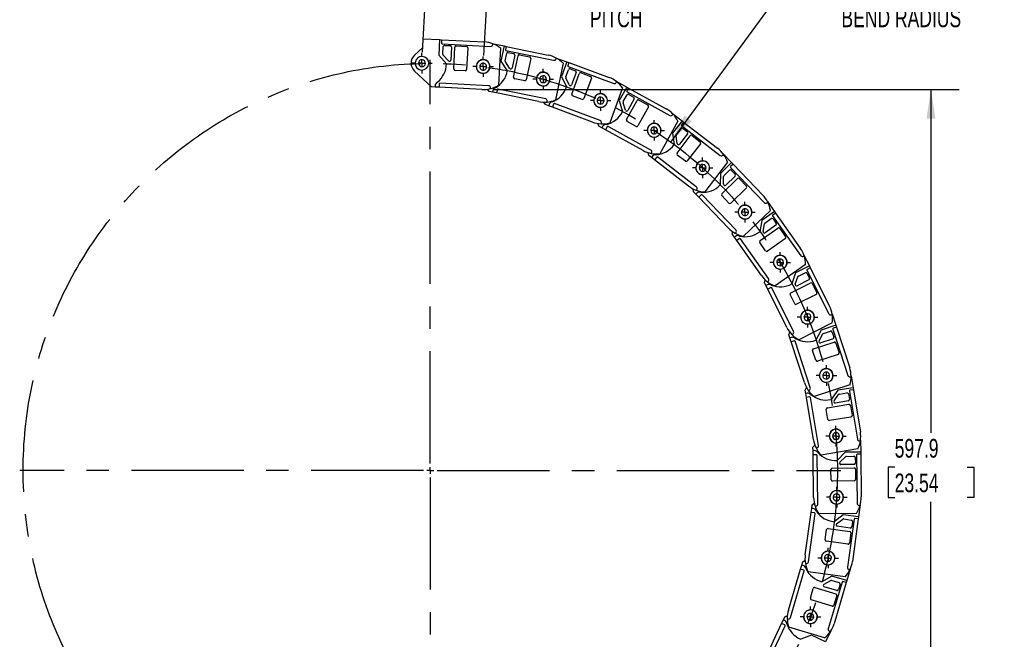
# Model space of a CAD drawing. Header units: millimetres. Extents: x 0 to 1816, y 0 to 1403.
# Tile 3 of 17: x 391 to 1114, y 456 to 911. Entities that reach past the tile are written whole.
import ezdxf

# ---------------------------------------------------------------- set-up
doc = ezdxf.new("R2010")
doc.units = ezdxf.units.MM
doc.header["$LTSCALE"] = 6.5
doc.linetypes.add('CENTERX2', pattern=[20.32, 12.7, -2.54, 2.54, -2.54])
doc.layers.add('CENTER', color=40, linetype='CENTERX2')
doc.layers.add('DIMENSIONS', color=140, linetype='Continuous', lineweight=25)
doc.styles.add('SLDTEXTSTYLE0', font='TXT', dxfattribs={"width": 0.7})
doc.dimstyles.new('SLDDIMSTYLE0', dxfattribs={"dimtxt": 14.027051, "dimasz": 21.463, "dimexe": 0, "dimexo": 0.0625, "dimgap": 3.506763, "dimtad": 0, "dimtih": 1, "dimtoh": 1, "dimdec": 1, "dimrnd": 1e-09, "dimzin": 12, "dimdsep": 46, "dimtxsty": 'SLDTEXTSTYLE0', "dimsah": 1, "dimcen": 0, "dimadec": 0, "dimazin": 3, "dimtfac": 1, "dimtdec": 1, "dimtofl": 0, "dimtmove": 0, "dimatfit": 3, "dimfxl": 0, "dimfrac": 2, "dimtolj": 1, "dimtzin": 12, "dimarcsym": 0})
doc.dimstyles.new('SLDDIMSTYLE1', dxfattribs={"dimtxt": 14.027051, "dimasz": 21.463, "dimexe": 0, "dimexo": 0.0625, "dimgap": 3.506763, "dimtad": 0, "dimtih": 1, "dimtoh": 1, "dimdec": 1, "dimrnd": 1e-09, "dimzin": 12, "dimdsep": 46, "dimtxsty": 'SLDTEXTSTYLE0', "dimsah": 1, "dimcen": 0.09, "dimadec": 0, "dimazin": 3, "dimtfac": 1, "dimtdec": 1, "dimtmove": 0, "dimatfit": 0, "dimfxl": 0, "dimfrac": 2, "dimtolj": 1, "dimtzin": 12, "dimarcsym": 0})
doc.dimstyles.new('SLDDIMSTYLE2', dxfattribs={"dimtxt": 14.027051, "dimasz": 21.463, "dimexe": 0, "dimexo": 0.0625, "dimgap": 3.506763, "dimtad": 0, "dimtih": 1, "dimtoh": 1, "dimdec": 1, "dimrnd": 1e-09, "dimzin": 12, "dimdsep": 46, "dimtxsty": 'SLDTEXTSTYLE0', "dimsah": 1, "dimcen": 0.09, "dimadec": 0, "dimazin": 3, "dimtfac": 1, "dimtdec": 1, "dimtofl": 0, "dimtmove": 0, "dimatfit": 3, "dimfxl": 0, "dimfrac": 2, "dimtolj": 1, "dimtzin": 12, "dimarcsym": 0})

# ---------------------------------------------------------------- blocks, each defined once
blk = doc.blocks.new('_D')
at = {"layer": 'DIMENSIONS'}
for p, q in [((1033.81, 949.64), (1029.1, 949.64)), ((1029.1, 949.64), (1029.1, 927.35)), ((1087.16, 949.64), (1091.87, 949.64)), ((1091.87, 949.64), (1091.87, 927.35)), ((869.29, 821.48), (948.22, 929.27)), ((948.22, 929.27), (984.34, 929.27)), ((1029.1, 927.35), (1033.81, 927.35)), ((1091.87, 927.35), (1087.16, 927.35))]:
    blk.add_line(p, q, dxfattribs=at)
blk.add_solid([(869.29, 821.48), (884.64, 836.85), (879.31, 840.75)], dxfattribs=at)
at = {"layer": 'DIMENSIONS', "attachment_point": 1, "style": 'SLDTEXTSTYLE0'}
for s, insert, char_height in [('R299.3', (1027.42, 970.52), 13.758), ('11.78', (1033.81, 945.08), 13.758), ('BEND RADIUS', (994.66, 919.65), 13.7583)]:
    blk.add_mtext(s, dxfattribs=dict(at, insert=insert, char_height=char_height))
blk = doc.blocks.new('_D_1')
at = {"layer": 'DIMENSIONS'}
for p, q in [((686.82, 887.65), (690.94, 961.42)), ((731.8, 885.14), (735.92, 958.9)), ((817.29, 949.64), (812.58, 949.64)), ((812.58, 949.64), (812.58, 927.35)), ((858.98, 949.64), (863.69, 949.64)), ((863.69, 949.64), (863.69, 927.35)), ((689.79, 940.81), (648.58, 943.12)), ((734.77, 938.3), (766.6, 936.52)), ((766.6, 936.52), (807.87, 936.52)), ((812.58, 927.35), (817.29, 927.35)), ((863.69, 927.35), (858.98, 927.35))]:
    blk.add_line(p, q, dxfattribs=at)
for points in [[(689.79, 940.81), (668.54, 945.31), (668.17, 938.71)], [(734.77, 938.3), (756.02, 933.8), (756.39, 940.4)]]:
    blk.add_solid(points, dxfattribs=at)
at = {"layer": 'DIMENSIONS', "char_height": 13.758, "attachment_point": 1, "style": 'SLDTEXTSTYLE0'}
for s, insert in [('45.1', (817.29, 970.52)), ('1.77', (817.29, 945.08)), ('PITCH', (809.78, 919.65))]:
    blk.add_mtext(s, dxfattribs=dict(at, insert=insert))
blk = doc.blocks.new('_D_2')
at = {"layer": 'DIMENSIONS'}
for p, q in [((738.66, 860.08), (1081.12, 860.08)), ((1060.48, 860.08), (1060.48, 607.79)), ((1033.81, 582.35), (1029.1, 582.35)), ((1029.1, 582.35), (1029.1, 560.06)), ((1087.16, 582.35), (1091.87, 582.35)), ((1091.87, 582.35), (1091.87, 560.06)), ((1029.1, 560.06), (1033.81, 560.06)), ((1091.87, 560.06), (1087.16, 560.06)), ((1060.48, 262.18), (1060.48, 556.92)), ((700.43, 262.18), (1081.12, 262.18))]:
    blk.add_line(p, q, dxfattribs=at)
for points in [[(1060.48, 860.08), (1057.18, 838.62), (1063.78, 838.62)], [(1060.48, 262.18), (1063.78, 283.64), (1057.18, 283.64)]]:
    blk.add_solid(points, dxfattribs=at)
at = {"layer": 'DIMENSIONS', "char_height": 13.758, "attachment_point": 1, "style": 'SLDTEXTSTYLE0'}
for s, insert in [('597.9', (1033.81, 603.23)), ('23.54', (1033.81, 577.79))]:
    blk.add_mtext(s, dxfattribs=dict(at, insert=insert))
blk = doc.blocks.new('SW_CENTERMARKSYMBOL_0')
at = {"layer": 'CENTER', "color": 0}
for p, q in [((0, 5.08), (0, 7.54)), ((-5.08, 0), (-7.54, 0)), ((0, 0), (-2.54, 0)), ((0, 0), (0, 2.54)), ((0, 0), (0, -2.54)), ((0, 0), (2.54, 0)), ((5.08, 0), (7.54, 0)), ((0, -5.08), (0, -7.54))]:
    blk.add_line(p, q, dxfattribs=at)
blk = doc.blocks.new('SW_CENTERMARKSYMBOL_1')
at = {"layer": 'CENTER', "color": 0}
for p, q in [((0, 5.08), (0, 7.54)), ((-5.08, 0), (-7.54, 0)), ((0, 0), (-2.54, 0)), ((0, 0), (0, 2.54)), ((0, 0), (0, -2.54)), ((0, 0), (2.54, 0)), ((5.08, 0), (7.54, 0)), ((0, -5.08), (0, -7.54))]:
    blk.add_line(p, q, dxfattribs=at)
blk = doc.blocks.new('SW_CENTERMARKSYMBOL_2')
at = {"layer": 'CENTER', "color": 0}
for p, q in [((0, 5.08), (0, 7.54)), ((-5.08, 0), (-7.54, 0)), ((0, 0), (-2.54, 0)), ((0, 0), (0, 2.54)), ((0, 0), (0, -2.54)), ((0, 0), (2.54, 0)), ((5.08, 0), (7.54, 0)), ((0, -5.08), (0, -7.54))]:
    blk.add_line(p, q, dxfattribs=at)
blk = doc.blocks.new('SW_CENTERMARKSYMBOL_3')
at = {"layer": 'CENTER', "color": 0}
for p, q in [((0, 5.08), (0, 7.54)), ((-5.08, 0), (-7.54, 0)), ((0, 0), (-2.54, 0)), ((0, 0), (0, 2.54)), ((0, 0), (0, -2.54)), ((0, 0), (2.54, 0)), ((5.08, 0), (7.54, 0)), ((0, -5.08), (0, -7.54))]:
    blk.add_line(p, q, dxfattribs=at)
blk = doc.blocks.new('SW_CENTERMARKSYMBOL_4')
at = {"layer": 'CENTER', "color": 0}
for p, q in [((0, 5.08), (0, 7.54)), ((-5.08, 0), (-7.54, 0)), ((0, 0), (-2.54, 0)), ((0, 0), (0, 2.54)), ((0, 0), (0, -2.54)), ((0, 0), (2.54, 0)), ((5.08, 0), (7.54, 0)), ((0, -5.08), (0, -7.54))]:
    blk.add_line(p, q, dxfattribs=at)
blk = doc.blocks.new('SW_CENTERMARKSYMBOL_5')
at = {"layer": 'CENTER', "color": 0}
for p, q in [((0, 5.08), (0, 7.54)), ((-5.08, 0), (-7.54, 0)), ((0, 0), (-2.54, 0)), ((0, 0), (0, 2.54)), ((0, 0), (0, -2.54)), ((0, 0), (2.54, 0)), ((5.08, 0), (7.54, 0)), ((0, -5.08), (0, -7.54))]:
    blk.add_line(p, q, dxfattribs=at)
blk = doc.blocks.new('SW_CENTERMARKSYMBOL_6')
at = {"layer": 'CENTER', "color": 0}
for p, q in [((0, 5.08), (0, 7.54)), ((-5.08, 0), (-7.54, 0)), ((0, 0), (-2.54, 0)), ((0, 0), (0, 2.54)), ((0, 0), (0, -2.54)), ((0, 0), (2.54, 0)), ((5.08, 0), (7.54, 0)), ((0, -5.08), (0, -7.54))]:
    blk.add_line(p, q, dxfattribs=at)
blk = doc.blocks.new('SW_CENTERMARKSYMBOL_7')
at = {"layer": 'CENTER', "color": 0}
for p, q in [((0, 5.08), (0, 7.54)), ((-5.08, 0), (-7.54, 0)), ((0, 0), (-2.54, 0)), ((0, 0), (0, 2.54)), ((0, 0), (0, -2.54)), ((0, 0), (2.54, 0)), ((5.08, 0), (7.54, 0)), ((0, -5.08), (0, -7.54))]:
    blk.add_line(p, q, dxfattribs=at)
blk = doc.blocks.new('SW_CENTERMARKSYMBOL_8')
at = {"layer": 'CENTER', "color": 0}
for p, q in [((0, 5.08), (0, 7.54)), ((-5.08, 0), (-7.54, 0)), ((0, 0), (-2.54, 0)), ((0, 0), (0, 2.54)), ((0, 0), (0, -2.54)), ((0, 0), (2.54, 0)), ((5.08, 0), (7.54, 0)), ((0, -5.08), (0, -7.54))]:
    blk.add_line(p, q, dxfattribs=at)
blk = doc.blocks.new('SW_CENTERMARKSYMBOL_9')
at = {"layer": 'CENTER', "color": 0}
for p, q in [((0, 5.08), (0, 7.59)), ((-5.08, 0), (-7.59, 0)), ((0, 0), (-2.54, 0)), ((0, 0), (0, 2.54)), ((0, 0), (0, -2.54)), ((0, 0), (2.54, 0)), ((5.08, 0), (7.59, 0)), ((0, -5.08), (0, -7.59))]:
    blk.add_line(p, q, dxfattribs=at)
blk = doc.blocks.new('SW_CENTERMARKSYMBOL_10')
at = {"layer": 'CENTER', "color": 0}
for p, q in [((0, 5.08), (0, 7.54)), ((-5.08, 0), (-7.54, 0)), ((0, 0), (-2.54, 0)), ((0, 0), (0, 2.54)), ((0, 0), (0, -2.54)), ((0, 0), (2.54, 0)), ((5.08, 0), (7.54, 0)), ((0, -5.08), (0, -7.54))]:
    blk.add_line(p, q, dxfattribs=at)
blk = doc.blocks.new('SW_CENTERMARKSYMBOL_11')
at = {"layer": 'CENTER', "color": 0}
for p, q in [((0, 5.08), (0, 7.59)), ((-5.08, 0), (-7.59, 0)), ((0, 0), (-2.54, 0)), ((0, 0), (0, 2.54)), ((0, 0), (0, -2.54)), ((0, 0), (2.54, 0)), ((5.08, 0), (7.59, 0)), ((0, -5.08), (0, -7.59))]:
    blk.add_line(p, q, dxfattribs=at)
blk = doc.blocks.new('SW_CENTERMARKSYMBOL_12')
at = {"layer": 'CENTER', "color": 0}
for p, q in [((0, 5.08), (0, 7.59)), ((-5.08, 0), (-7.59, 0)), ((0, 0), (-2.54, 0)), ((0, 0), (0, 2.54)), ((0, 0), (0, -2.54)), ((0, 0), (2.54, 0)), ((5.08, 0), (7.59, 0)), ((0, -5.08), (0, -7.59))]:
    blk.add_line(p, q, dxfattribs=at)
blk = doc.blocks.new('SW_CENTERMARKSYMBOL_13')
at = {"layer": 'CENTER', "color": 0}
for p, q in [((0, 5.08), (0, 7.59)), ((-5.08, 0), (-7.59, 0)), ((0, 0), (-2.54, 0)), ((0, 0), (0, 2.54)), ((0, 0), (0, -2.54)), ((0, 0), (2.54, 0)), ((5.08, 0), (7.59, 0)), ((0, -5.08), (0, -7.59))]:
    blk.add_line(p, q, dxfattribs=at)
blk = doc.blocks.new('SW_CENTERMARKSYMBOL_23')
at = {"layer": 'CENTER', "color": 0}
for p, q in [((0, 5.08), (0, 301.81)), ((-5.08, 0), (-301.81, 0)), ((0, 0), (-2.54, 0)), ((0, 0), (0, 2.54)), ((0, 0), (0, -2.54)), ((0, 0), (2.54, 0)), ((5.08, 0), (301.81, 0)), ((0, -5.08), (0, -301.81))]:
    blk.add_line(p, q, dxfattribs=at)

msp = doc.modelspace()

# ---------------------------------------------------------------- linework, layer by layer
for p, q in [((680.91, 885.27), (686.96, 890.9)), ((686.96, 890.9), (687.3, 897.39)), ((687.3, 897.39), (699.28, 896.76)), ((699.28, 896.76), (698.69, 885.38)), ((699.28, 896.76), (700.78, 896.68)), ((700.78, 896.68), (700.65, 894.18)), ((700.78, 896.68), (732.24, 895.03)), ((701.12, 893.66), (736.87, 891.79)), ((701.72, 886.03), (702.02, 891.61)), ((703.07, 892.56), (707.06, 892.35)), ((708.01, 891.3), (707.51, 881.72)), ((709.67, 875.19), (710.5, 891.16)), ((711.56, 892.11), (719.04, 891.72)), ((719.99, 890.67), (719.15, 874.69)), ((738.03, 893.9), (746.72, 892.11)), ((738.45, 893.21), (738.48, 893.74)), ((744.02, 890.64), (742.59, 863.21)), ((746.72, 892.11), (744.42, 880.94)), ((746.72, 892.11), (748.19, 891.81)), ((748.19, 891.81), (747.68, 889.36)), ((748.19, 891.81), (779.04, 885.46)), ((698.69, 885.38), (704.35, 879.08)), ((705.76, 881.11), (701.98, 885.31)), ((747.52, 881.14), (748.65, 886.61)), ((748.07, 888.77), (783.14, 881.55)), ((749.83, 887.39), (753.75, 886.58)), ((754.53, 885.4), (752.6, 876.01)), ((753.75, 869.22), (756.98, 884.9)), ((758.16, 885.67), (765.5, 884.16)), ((766.28, 882.98), (763.06, 867.31)), ((784.6, 883.47), (792.92, 880.4)), ((784.91, 882.72), (785.02, 883.24)), ((744.42, 880.94), (749.08, 873.87)), ((750.78, 875.66), (747.67, 880.39)), ((790.04, 879.35), (784.5, 852.45)), ((792.92, 880.4), (788.98, 869.7)), ((792.92, 880.4), (794.33, 879.88)), ((794.33, 879.88), (793.47, 877.53)), ((793.76, 876.89), (827.35, 864.5)), ((794.33, 879.88), (823.88, 868.98)), ((693.46, 862.02), (680.94, 873.52)), ((718.1, 873.74), (710.61, 874.14)), ((788.98, 869.7), (792.52, 862.01)), ((792.07, 869.43), (794.01, 874.67)), ((794.47, 863.53), (792.1, 868.66)), ((795.29, 875.26), (799.04, 873.88)), ((799.64, 872.59), (796.32, 863.6)), ((796.44, 856.72), (801.98, 871.73)), ((803.27, 872.32), (810.3, 869.72)), ((695.95, 861.89), (693.46, 862.02)), ((696, 862.88), (695.95, 861.89)), ((698.95, 861.73), (695.95, 861.89)), ((699.08, 864.23), (698.95, 861.73)), ((730.4, 860.08), (698.95, 861.73)), ((735.36, 862.83), (699.6, 864.7)), ((736.75, 860.72), (736.77, 861.25)), ((761.88, 866.53), (754.53, 868.04)), ((810.89, 868.44), (805.36, 853.43)), ((833.84, 861.29), (824.33, 835.52)), ((829.08, 866.17), (836.85, 861.89)), ((829.28, 865.39), (829.46, 865.89)), ((836.85, 861.89), (831.34, 851.91)), ((836.85, 861.89), (838.16, 861.17)), ((735.75, 858.63), (734.44, 860.26)), ((738.2, 858.13), (735.75, 858.63)), ((738.4, 859.11), (738.2, 858.13)), ((741.14, 857.53), (738.2, 858.13)), ((741.64, 859.97), (741.14, 857.53)), ((771.99, 851.18), (741.14, 857.53)), ((777.3, 853.15), (742.23, 860.36)), ((804.07, 852.84), (797.04, 855.43)), ((834.36, 851.17), (837.06, 856.06)), ((838.16, 861.17), (836.96, 858.98)), ((837.15, 858.3), (868.5, 841.01)), ((838.16, 861.17), (865.75, 845.96)), ((838.42, 856.46), (841.92, 854.53)), ((777.06, 848.95), (776.01, 850.75)), ((779.4, 848.08), (777.06, 848.95)), ((778.36, 850.86), (778.46, 851.38)), ((779.75, 849.02), (779.4, 848.08)), ((782.22, 847.04), (779.4, 848.08)), ((783.08, 849.39), (782.22, 847.04)), ((811.77, 836.14), (782.22, 847.04)), ((817.31, 837.29), (783.72, 849.69)), ((831.34, 851.91), (833.7, 843.77)), ((835.85, 844.98), (834.28, 850.41)), ((836.78, 837.95), (844.5, 851.96)), ((842.32, 853.17), (837.69, 844.77)), ((852.82, 847.37), (845.1, 833.36)), ((845.86, 852.35), (852.43, 848.73)), ((870.47, 842.41), (877.5, 837.01)), ((870.54, 841.6), (870.8, 842.07)), ((816.44, 833.17), (815.68, 835.11)), ((818.63, 831.97), (816.44, 833.17)), ((818.02, 834.87), (818.2, 835.37)), ((819.12, 832.84), (818.63, 831.97)), ((822.47, 832.71), (821.26, 830.52)), ((854.5, 815.62), (823.15, 832.9)), ((843.74, 832.97), (837.17, 836.59)), ((874.44, 836.86), (861.17, 812.81)), ((877.5, 837.01), (870.56, 827.96)), ((878.69, 836.09), (877.17, 834.11)), ((877.26, 833.41), (905.66, 811.62)), ((877.5, 837.01), (878.69, 836.09)), ((878.69, 836.09), (903.68, 816.92)), ((821.26, 830.52), (818.63, 831.97)), ((848.84, 815.31), (821.26, 830.52)), ((870.56, 827.96), (871.67, 819.56)), ((873.98, 820.43), (873.24, 826.04)), ((873.44, 826.78), (876.84, 831.21)), ((873.84, 813.35), (883.58, 826.04)), ((881.6, 827.56), (875.76, 819.96)), ((878.24, 831.4), (881.41, 828.96)), ((884.98, 826.22), (890.93, 821.66)), ((891.12, 820.26), (881.38, 807.56)), ((853.02, 811.67), (852.56, 813.7)), ((855.01, 810.15), (853.02, 811.67)), ((854.83, 813.11), (855.09, 813.58)), ((855.61, 810.95), (855.01, 810.15)), ((879.98, 807.38), (874.03, 811.94)), ((907.77, 811.89), (908.09, 812.31)), ((907.82, 812.7), (913.96, 806.31)), ((857.39, 808.33), (855.01, 810.15)), ((858.91, 810.31), (857.39, 808.33)), ((882.38, 789.15), (857.39, 808.33)), ((888.01, 788.61), (859.61, 810.4)), ((910.91, 806.62), (894.19, 784.83)), ((913.96, 806.31), (905.75, 798.4)), ((915, 805.22), (913.2, 803.49)), ((913.96, 806.31), (915, 805.22)), ((915, 805.22), (936.84, 782.52)), ((905.75, 798.4), (905.58, 789.94)), ((907.99, 790.45), (908.1, 796.1)), ((908.41, 796.81), (912.44, 800.68)), ((916.6, 796.35), (909.69, 789.71)), ((913.19, 802.78), (938, 776.98)), ((913.85, 800.65), (916.62, 797.77)), ((906.8, 783.46), (918.33, 794.55)), ((919.74, 794.52), (924.94, 789.12)), ((885.96, 784.93), (885.81, 787.01)), ((887.69, 783.13), (885.96, 784.93)), ((888.41, 783.82), (887.69, 783.13)), ((889.77, 780.97), (887.69, 783.13)), ((887.96, 786.08), (888.29, 786.5)), ((891.58, 782.7), (889.77, 780.97)), ((917.09, 756.88), (892.28, 782.69)), ((911.97, 776.64), (906.77, 782.05)), ((924.91, 787.7), (913.38, 776.61)), ((911.61, 758.26), (889.77, 780.97)), ((940.12, 776.94), (940.5, 777.31)), ((940.29, 777.73), (945.41, 770.48)), ((942.44, 771.26), (922.64, 752.22)), ((945.41, 770.48), (936.1, 763.9)), ((946.27, 769.26), (944.23, 767.82)), ((945.41, 770.48), (946.27, 769.26)), ((946.27, 769.26), (964.45, 743.53)), ((936.1, 763.9), (934.66, 755.56)), ((937.13, 755.7), (938.09, 761.28)), ((938.49, 761.92), (943.06, 765.15)), ((946.52, 760.25), (938.69, 754.72)), ((944.11, 767.12), (964.77, 737.88)), ((944.45, 764.91), (946.76, 761.64)), ((914.52, 753.55), (914.68, 755.63)), ((915.96, 751.51), (914.52, 753.55)), ((916.67, 754.39), (917.05, 754.76)), ((934.9, 748.97), (947.96, 758.21)), ((949.36, 757.97), (953.68, 751.84)), ((916.78, 752.09), (915.96, 751.51)), ((917.69, 749.06), (915.96, 751.51)), ((919.73, 750.5), (917.69, 749.06)), ((935.87, 723.33), (917.69, 749.06)), ((941.09, 721.15), (920.43, 750.38)), ((938.98, 741.45), (934.66, 747.58)), ((953.44, 750.45), (940.38, 741.21)), ((967.15, 738.28), (971.13, 730.35)), ((968.3, 731.56), (945.87, 715.71)), ((966.86, 737.52), (967.3, 737.83)), ((960.93, 725.24), (958.26, 717.2)), ((971.13, 730.35), (960.93, 725.24)), ((963.01, 722.93), (968, 725.43)), ((969.34, 727.22), (985.38, 695.22)), ((969.34, 724.98), (971.13, 721.41)), ((971.8, 729.01), (969.56, 727.89)), ((971.13, 730.35), (971.8, 729.01)), ((971.8, 729.01), (985.91, 700.85)), ((938.04, 718.24), (938.51, 720.27)), ((939.16, 716.01), (938.04, 718.24)), ((940.3, 718.75), (940.73, 719.06)), ((957.51, 710.66), (971.81, 717.83)), ((960.72, 716.98), (962.51, 722.35)), ((970.69, 720.07), (962.12, 715.77)), ((973.15, 717.38), (976.51, 710.68)), ((940.06, 716.46), (939.16, 716.01)), ((940.51, 713.33), (939.16, 716.01)), ((942.74, 714.45), (940.51, 713.33)), ((954.63, 685.17), (940.51, 713.33)), ((959.46, 682.22), (943.41, 714.22)), ((960.42, 702.61), (957.06, 709.32)), ((976.07, 709.34), (961.76, 702.17)), ((987.4, 694.55), (987.87, 694.79)), ((987.79, 695.25), (990.53, 686.82)), ((987.93, 688.44), (963.37, 676.13)), ((956.01, 679.81), (956.78, 681.74)), ((979.69, 683.29), (975.85, 675.75)), ((990.53, 686.82), (979.69, 683.29)), ((981.39, 680.69), (986.71, 682.42)), ((987.97, 681.78), (989.2, 677.97)), ((988.3, 683.99), (999.36, 649.94)), ((991, 685.39), (988.62, 684.62)), ((990.53, 686.82), (991, 685.39)), ((991, 685.39), (1000.73, 655.43)), ((956.78, 677.43), (956.01, 679.81)), ((957.73, 677.74), (956.78, 677.43)), ((957.71, 674.57), (956.78, 677.43)), ((960.09, 675.35), (957.71, 674.57)), ((967.44, 644.62), (957.71, 674.57)), ((958.31, 679.97), (958.79, 680.21)), ((971.78, 640.98), (960.72, 675.03)), ((974.11, 669.39), (989.33, 674.33)), ((978.24, 675.16), (980.81, 680.2)), ((988.56, 676.71), (979.44, 673.75)), ((990.59, 673.69), (992.91, 666.56)), ((975.79, 661), (973.47, 668.13)), ((992.27, 665.3), (977.05, 660.36)), ((1001.25, 648.98), (1001.76, 649.14)), ((1001.75, 649.61), (1003.19, 640.86)), ((968.01, 639.11), (969.06, 640.91)), ((968.42, 636.64), (968.01, 639.11)), ((970.31, 638.92), (970.82, 639.09)), ((1000.86, 642.86), (974.73, 634.37)), ((991.95, 639.01), (987.01, 632.12)), ((1003.19, 640.86), (991.95, 639.01)), ((993.24, 636.18), (998.75, 637.09)), ((1000.56, 638.4), (1006.39, 603.08)), ((1003.44, 639.38), (1000.97, 638.98)), ((1003.19, 640.86), (1003.44, 639.38)), ((1003.44, 639.38), (1008.57, 608.3)), ((969.4, 636.81), (968.42, 636.64)), ((968.9, 633.68), (968.42, 636.64)), ((971.37, 634.09), (968.9, 633.68)), ((974.04, 602.6), (968.9, 633.68)), ((977.78, 598.36), (971.95, 633.68)), ((989.29, 631.18), (992.59, 635.78)), ((999.73, 631.17), (990.27, 629.61)), ((999.9, 636.27), (1000.55, 632.32)), ((984.74, 617.55), (983.52, 624.95)), ((984.35, 626.1), (1000.13, 628.7)), ((1001.28, 627.88), (1002.5, 620.48)), ((1001.68, 619.33), (985.89, 616.72)), ((1008.11, 601.84), (1008.64, 601.93)), ((1008.7, 602.4), (1008.82, 593.53)), ((973.77, 597.07), (975.08, 598.7)), ((973.8, 594.57), (973.77, 597.07)), ((974.8, 594.59), (973.8, 594.57)), ((973.84, 591.57), (973.8, 594.57)), ((976.02, 596.54), (976.54, 596.63)), ((1006.81, 595.85), (979.71, 591.38)), ((1008.82, 593.53), (997.42, 593.38)), ((1008.82, 593.53), (1008.84, 592.03)), ((976.34, 591.61), (973.84, 591.57)), ((974.25, 560.08), (973.84, 591.57)), ((977.32, 555.32), (976.85, 591.11)), ((997.42, 593.38), (991.51, 587.31)), ((993.62, 586.04), (997.57, 590.09)), ((998.27, 590.39), (1003.86, 590.47)), ((1004.87, 589.48), (1004.92, 585.48)), ((1005.84, 591.49), (1006.31, 555.7)), ((1008.84, 592.03), (1006.34, 592)), ((1008.84, 592.03), (1009.25, 560.53)), ((987.08, 573.25), (986.98, 580.74)), ((987.97, 581.76), (1003.97, 581.97)), ((1003.94, 584.47), (994.35, 584.34)), ((1004.98, 580.98), (1005.08, 573.48)), ((1004.09, 572.47), (988.09, 572.26)), ((972.41, 549.2), (972.82, 552.17)), ((972.82, 552.17), (973.16, 554.65)), ((973.81, 552.04), (972.82, 552.17)), ((973.16, 554.65), (974.69, 556.06)), ((975.3, 553.79), (975.84, 553.8)), ((1008.5, 554.68), (1007.28, 545.89)), ((1007.83, 554.22), (1008.37, 554.22)), ((968.09, 518), (972.41, 549.2)), ((970.4, 512.83), (975.31, 548.29)), ((974.88, 548.86), (972.41, 549.2)), ((1005.64, 548.49), (978.18, 548.13)), ((995.99, 547.45), (989.23, 542.34)), ((991.13, 540.76), (995.64, 544.18)), ((1007.28, 545.89), (995.99, 547.45)), ((996.38, 544.37), (1001.92, 543.6)), ((1004.04, 544.32), (999.13, 508.86)), ((1007.08, 544.41), (1002.76, 513.2)), ((1007.08, 544.41), (1004.6, 544.75)), ((1007.28, 545.89), (1007.08, 544.41)), ((982.75, 529.09), (983.78, 536.52)), ((984.9, 537.38), (1000.75, 535.18)), ((1001.1, 537.66), (991.6, 538.97)), ((1002.77, 542.48), (1002.22, 538.51)), ((1001.61, 534.06), (1000.58, 526.63)), ((999.45, 525.77), (983.6, 527.97)), ((966.19, 512.8), (967.92, 513.96)), ((955.69, 477.32), (964.63, 507.52)), ((964.63, 507.52), (965.48, 510.4)), ((967.03, 506.81), (964.63, 507.52)), ((965.48, 510.4), (966.19, 512.8)), ((966.44, 510.11), (965.48, 510.4)), ((968.18, 511.62), (968.71, 511.55)), ((1001.14, 507.52), (998.62, 499.02)), ((1000.41, 507.17), (1000.94, 507.09)), ((957.2, 471.87), (967.37, 506.19)), ((997.39, 501.83), (970.18, 505.6)), ((987.69, 502.26), (980.24, 498.22)), ((998.62, 499.02), (987.69, 502.26)), ((971.84, 486.09), (973.97, 493.28)), ((975.22, 493.96), (990.56, 489.41)), ((981.88, 496.37), (986.85, 499.07)), ((991.27, 491.81), (982.08, 494.53)), ((995.17, 497.95), (985, 463.63)), ((987.62, 499.15), (992.97, 497.56)), ((998.19, 497.58), (989.24, 467.38)), ((993.65, 496.32), (992.51, 492.49)), ((998.19, 497.58), (995.79, 498.29)), ((998.62, 499.02), (998.19, 497.58)), ((991.23, 488.17), (989.1, 480.98)), ((987.86, 480.31), (972.52, 484.85)), ((951.97, 470.2), (953.03, 472.46)), ((953.03, 472.46), (954.92, 473.35)), ((954.82, 471), (955.33, 470.85)), ((937.32, 438.96), (950.7, 467.48)), ((938, 433.34), (953.2, 465.75)), ((950.7, 467.48), (951.97, 470.2)), ((952.96, 466.42), (950.7, 467.48)), ((952.88, 469.77), (951.97, 470.2)), ((982.23, 456.94), (955.89, 464.74)), ((972.7, 458.82), (964.73, 455.94)), ((983.02, 453.98), (972.7, 458.82)), ((986.79, 462.01), (983.02, 453.98)), ((986.02, 461.76), (986.53, 461.61))]:
    msp.add_line(p, q)
for centre, radius, start, end in [((701.15, 894.16), 0.5, 177, 267), ((703.01, 891.56), 1, 87, 177), ((707.01, 891.35), 1, 357, 87), ((711.5, 891.11), 1, 87, 177), ((718.99, 890.72), 1, 357, 87), ((731.14, 874.06), 21, 69.54532, 87.00279), ((736.95, 893.28), 1.5, 267, 357), ((731.14, 874.06), 21, 52.1535, 69.54532), ((686.36, 879.41), 8, 132.92079, 227.40225), ((686.36, 879.41), 5, 357, 177), ((702.72, 885.98), 1, 177, 222), ((748.17, 889.26), 0.5, 168.375, 258.375), ((749.63, 886.41), 1, 78.375, 168.375), ((753.55, 885.6), 1, 348.375, 78.375), ((757.96, 884.69), 1, 78.375, 168.375), ((765.3, 883.18), 1, 348.375, 78.375), ((774.81, 864.89), 21, 60.92032, 78.37779), ((774.81, 864.89), 21, 43.5285, 60.92032), ((686.36, 879.41), 5, 177, 357), ((686.36, 879.41), 2.55, 357, 177), ((686.36, 879.41), 2.55, 177, 357), ((686.36, 879.41), 18, 308.81031, 358.94318), ((706.51, 881.78), 1, 222, 357), ((731.29, 877.06), 5.05, 87, 267), ((731.34, 876.9), 5, 168.375, 348.375), ((731.34, 876.9), 5, 348.375, 168.375), ((731.34, 876.9), 2.55, 168.375, 348.375), ((731.34, 876.9), 2.55, 348.375, 168.375), ((731.29, 877.06), 5.05, 267, 87), ((748.5, 880.94), 1, 168.375, 213.375), ((751.62, 876.21), 1, 213.375, 348.375), ((783.44, 883.02), 1.5, 258.375, 348.375), ((793.93, 877.36), 0.5, 159.75, 249.75), ((710.67, 875.13), 1, 177, 267), ((718.16, 874.74), 1, 267, 357), ((731.34, 876.9), 18, 300.18531, 350.31818), ((754.73, 869.02), 1, 168.375, 258.375), ((775.42, 867.83), 5.05, 78.375, 258.375), ((775.44, 867.67), 5, 159.75, 339.75), ((775.44, 867.67), 5, 339.75, 159.75), ((775.44, 867.67), 2.55, 159.75, 339.75), ((775.44, 867.67), 2.55, 339.75, 159.75), ((775.42, 867.83), 5.05, 258.375, 78.375), ((793.01, 869.08), 1, 159.75, 204.75), ((794.95, 874.32), 1, 69.75, 159.75), ((798.7, 872.94), 1, 339.75, 69.75), ((802.92, 871.38), 1, 69.75, 159.75), ((809.96, 868.79), 1, 339.75, 69.75), ((816.62, 849.28), 21, 52.29532, 69.75279), ((698.8, 862.84), 2.8, 114.6205, 179.10172), ((699.58, 864.2), 0.5, 87, 177), ((735.28, 861.33), 1.5, 357, 87), ((731.5, 881.05), 21, 284.45468, 301.8465), ((741.16, 858.65), 2.8, 105.9955, 170.47672), ((762.08, 867.51), 1, 258.375, 348.375), ((775.44, 867.67), 18, 291.56031, 341.69318), ((795.38, 863.95), 1, 204.75, 339.75), ((827.87, 865.91), 1.5, 249.75, 339.75), ((816.62, 849.28), 21, 34.9035, 52.29532), ((731.5, 881.05), 21, 266.99721, 284.45468), ((742.13, 859.87), 0.5, 78.375, 168.375), ((797.38, 856.37), 1, 159.75, 249.75), ((817.65, 852.09), 5.05, 69.75, 249.75), ((817.65, 851.92), 5, 151.125, 331.125), ((817.65, 851.92), 5, 331.125, 151.125), ((817.65, 851.92), 2.55, 331.125, 151.125), ((817.65, 852.09), 5.05, 249.75, 69.75), ((837.39, 858.74), 0.5, 151.125, 241.125), ((837.94, 855.58), 1, 61.125, 151.125), ((841.44, 853.65), 1, 331.125, 61.125), ((776.22, 871.75), 21, 258.37221, 275.82968), ((776.99, 851.68), 1.5, 348.375, 78.375), ((776.22, 871.75), 21, 275.82968, 293.2215), ((782.41, 848.15), 2.8, 97.3705, 161.85172), ((783.55, 849.22), 0.5, 69.75, 159.75), ((804.42, 853.78), 1, 249.75, 339.75), ((817.65, 851.92), 2.55, 151.125, 331.125), ((835.24, 850.69), 1, 151.125, 196.125), ((845.38, 851.48), 1, 61.125, 151.125), ((851.95, 847.86), 1, 331.125, 61.125), ((817.65, 851.92), 18, 282.93531, 333.06818), ((836.81, 845.26), 1, 196.125, 331.125), ((855.61, 827.57), 21, 43.67032, 61.12779), ((869.23, 842.32), 1.5, 241.125, 331.125), ((855.61, 827.57), 21, 26.2785, 43.67032), ((819.04, 855.84), 21, 249.74721, 267.20468), ((816.79, 835.89), 1.5, 339.75, 69.75), ((819.04, 855.84), 21, 267.20468, 284.5965), ((821.62, 831.58), 2.8, 88.7455, 153.22672), ((822.91, 832.47), 0.5, 61.125, 151.125), ((837.65, 837.47), 1, 151.125, 241.125), ((844.22, 833.84), 1, 241.125, 331.125), ((857.05, 830.19), 5.05, 61.125, 241.125), ((857.02, 830.03), 5, 142.5, 322.5), ((857.02, 830.03), 5, 322.5, 142.5), ((857.05, 830.19), 5.05, 241.125, 61.125), ((857.02, 830.03), 2.55, 322.5, 142.5), ((877.57, 833.81), 0.5, 142.5, 232.5), ((857.02, 830.03), 2.55, 142.5, 322.5), ((874.23, 826.17), 1, 142.5, 187.5), ((877.63, 830.6), 1, 52.5, 142.5), ((880.8, 828.17), 1, 322.5, 52.5), ((884.38, 825.43), 1, 52.5, 142.5), ((857.02, 830.03), 18, 274.31031, 324.44318), ((874.97, 820.56), 1, 187.5, 322.5), ((890.33, 820.86), 1, 322.5, 52.5), ((858.99, 833.7), 21, 241.12221, 258.57968), ((853.77, 814.3), 1.5, 331.125, 61.125), ((858.99, 833.7), 21, 258.57968, 275.9715), ((857.9, 809.32), 2.8, 80.1205, 144.60172), ((874.63, 812.74), 1, 142.5, 232.5), ((890.9, 800.26), 21, 35.04532, 52.50279), ((906.58, 812.81), 1.5, 232.5, 322.5), ((890.9, 800.26), 21, 17.6535, 35.04532), ((859.3, 810), 0.5, 52.5, 142.5), ((880.59, 808.17), 1, 232.5, 322.5), ((892.72, 802.64), 5.05, 52.5, 232.5), ((892.67, 802.48), 5, 133.875, 313.875), ((892.67, 802.48), 5, 313.875, 133.875), ((892.72, 802.64), 5.05, 232.5, 52.5), ((892.67, 802.48), 2.55, 133.875, 313.875), ((892.67, 802.48), 2.55, 313.875, 133.875), ((913.55, 803.13), 0.5, 133.875, 223.875), ((909.1, 796.09), 1, 133.875, 178.875), ((913.13, 799.96), 1, 43.875, 133.875), ((915.9, 797.07), 1, 313.875, 43.875), ((895.16, 805.81), 21, 232.49721, 249.95468), ((892.67, 802.48), 18, 265.68531, 315.81818), ((908.99, 790.43), 1, 178.875, 313.875), ((919.02, 793.83), 1, 43.875, 133.875), ((924.22, 788.42), 1, 313.875, 43.875), ((895.16, 805.81), 21, 249.95468, 267.3465), ((887.1, 787.42), 1.5, 322.5, 52.5), ((890.43, 781.88), 2.8, 71.4955, 135.97672), ((891.92, 782.34), 0.5, 43.875, 133.875), ((907.49, 782.74), 1, 133.875, 223.875), ((921.7, 767.96), 21, 26.42032, 43.87779), ((912.69, 777.33), 1, 223.875, 313.875), ((923.86, 770.04), 5.05, 43.875, 223.875), ((923.78, 769.9), 5, 305.25, 125.25), ((939.08, 778.02), 1.5, 223.875, 313.875), ((921.7, 767.96), 21, 9.0285, 26.42032), ((923.78, 769.9), 5, 125.25, 305.25), ((923.86, 770.04), 5.05, 223.875, 43.875), ((923.78, 769.9), 2.55, 125.25, 305.25), ((923.78, 769.9), 2.55, 305.25, 125.25), ((944.52, 767.41), 0.5, 125.25, 215.25), ((939.07, 761.11), 1, 125.25, 170.25), ((943.63, 764.33), 1, 35.25, 125.25), ((945.94, 761.07), 1, 305.25, 35.25), ((926.74, 772.81), 21, 223.87221, 241.32968), ((926.74, 772.81), 21, 241.32968, 258.7215), ((916.01, 755.84), 1.5, 313.875, 43.875), ((923.78, 769.9), 18, 257.06031, 307.19318), ((938.11, 755.53), 1, 170.25, 305.25), ((948.54, 757.39), 1, 35.25, 125.25), ((918.48, 749.86), 2.8, 62.8705, 127.35172), ((920.02, 750.09), 0.5, 35.25, 125.25), ((935.47, 748.16), 1, 125.25, 215.25), ((952.87, 751.27), 1, 305.25, 35.25), ((939.8, 742.03), 1, 215.25, 305.25), ((947.31, 731.41), 21, 17.79532, 35.25279), ((949.66, 733.01), 5, 116.625, 296.625), ((949.75, 733.15), 5.05, 35.25, 215.25), ((949.75, 733.15), 5.05, 215.25, 35.25), ((949.66, 733.01), 2.55, 116.625, 296.625), ((949.66, 733.01), 5, 296.625, 116.625), ((949.66, 733.01), 2.55, 296.625, 116.625), ((966, 738.75), 1.5, 215.25, 305.25), ((947.31, 731.41), 21, 0.4035, 17.79532), ((968.45, 724.54), 1, 26.625, 116.625), ((969.79, 727.44), 0.5, 116.625, 206.625), ((953.02, 735.45), 21, 215.24721, 232.70468), ((941.4, 714), 2.8, 54.2455, 118.72672), ((953.02, 735.45), 21, 232.70468, 250.0965), ((939.87, 720.28), 1.5, 305.25, 35.25), ((949.66, 733.01), 18, 248.43531, 298.56818), ((961.67, 716.66), 1, 161.625, 296.625), ((963.45, 722.03), 1, 116.625, 161.625), ((970.24, 720.96), 1, 296.625, 26.625), ((972.26, 716.94), 1, 26.625, 116.625), ((942.97, 714), 0.5, 26.625, 116.625), ((957.95, 709.77), 1, 116.625, 206.625), ((975.62, 710.23), 1, 296.625, 26.625), ((961.32, 703.06), 1, 206.625, 296.625), ((969.71, 692.67), 5, 108, 288), ((969.82, 692.78), 5.05, 26.625, 206.625), ((969.82, 692.78), 5.05, 206.625, 26.625), ((969.71, 692.67), 2.55, 108, 288), ((969.71, 692.67), 5, 288, 108), ((969.71, 692.67), 2.55, 288, 108), ((986.72, 695.89), 1.5, 206.625, 296.625), ((967.14, 691.44), 21, 9.17032, 26.62779), ((967.14, 691.44), 21, 351.7785, 9.17032), ((973.4, 694.58), 21, 206.62221, 224.07968), ((958.12, 681.55), 1.5, 296.625, 26.625), ((981.7, 679.74), 1, 108, 153), ((987.01, 681.47), 1, 18, 108), ((988.77, 684.14), 0.5, 108, 198), ((958.7, 675.11), 2.8, 45.6205, 110.10172), ((973.4, 694.58), 21, 224.07968, 241.4715), ((960.24, 674.87), 0.5, 18, 108), ((969.71, 692.67), 18, 239.81031, 289.94318), ((979.13, 674.7), 1, 153, 288), ((988.25, 677.66), 1, 288, 18), ((989.64, 673.38), 1, 18, 108), ((974.42, 668.44), 1, 108, 198), ((991.96, 666.25), 1, 288, 18), ((976.74, 661.31), 1, 198, 288), ((983.48, 649.77), 5, 99.375, 279.375), ((983.61, 649.87), 5.05, 18, 198), ((983.61, 649.87), 5.05, 198, 18), ((983.48, 649.77), 2.55, 99.375, 279.375), ((983.48, 649.77), 5, 279.375, 99.375), ((983.48, 649.77), 2.55, 279.375, 99.375), ((980.76, 648.94), 21, 0.54532, 18.00279), ((987.42, 651.1), 21, 197.99721, 215.45468), ((1000.79, 650.4), 1.5, 198, 288), ((980.76, 648.94), 21, 343.1535, 0.54532), ((987.42, 651.1), 21, 215.45468, 232.8465), ((970.35, 640.51), 1.5, 288, 18), ((998.91, 636.1), 1, 9.375, 99.375), ((1001.05, 638.48), 0.5, 99.375, 189.375), ((969.96, 634.06), 2.8, 36.9955, 101.47672), ((971.45, 633.6), 0.5, 9.375, 99.375), ((983.48, 649.77), 18, 231.18531, 281.31818), ((990.11, 630.59), 1, 144.375, 279.375), ((993.4, 635.19), 1, 99.375, 144.375), ((999.56, 632.16), 1, 279.375, 9.375), ((984.51, 625.11), 1, 99.375, 189.375), ((1000.3, 627.72), 1, 9.375, 99.375), ((985.73, 617.71), 1, 189.375, 279.375), ((1001.52, 620.32), 1, 279.375, 9.375), ((990.66, 605.29), 5, 90.75, 270.75), ((990.81, 605.37), 5.05, 9.375, 189.375), ((990.66, 605.29), 5, 270.75, 90.75), ((987.85, 604.88), 21, 351.92032, 9.37779), ((994.76, 606.02), 21, 189.37221, 206.82968), ((990.81, 605.37), 5.05, 189.375, 9.375), ((990.66, 605.29), 2.55, 90.75, 270.75), ((990.66, 605.29), 2.55, 270.75, 90.75), ((1007.87, 603.32), 1.5, 189.375, 279.375), ((987.85, 604.88), 21, 334.5285, 351.92032), ((974.94, 591.79), 2.8, 28.3705, 92.85172), ((994.76, 606.02), 21, 206.82968, 224.2215), ((976.3, 598.11), 1.5, 279.375, 9.375), ((976.35, 591.11), 0.5, 0.75, 90.75), ((990.66, 605.29), 18, 222.56031, 272.69318), ((998.29, 589.39), 1, 90.75, 135.75), ((1003.87, 589.47), 1, 0.75, 90.75), ((1006.34, 591.5), 0.5, 90.75, 180.75), ((987.98, 580.76), 1, 90.75, 180.75), ((994.34, 585.34), 1, 135.75, 270.75), ((1003.92, 585.47), 1, 270.75, 0.75), ((1003.98, 580.97), 1, 0.75, 90.75), ((988.08, 573.26), 1, 180.75, 270.75), ((1004.08, 573.47), 1, 270.75, 0.75), ((991.09, 560.24), 5, 82.125, 262.125), ((991.25, 560.3), 5.05, 0.75, 180.75), ((991.09, 560.24), 5, 262.125, 82.125), ((995.25, 560.35), 21, 180.74721, 198.20468), ((991.25, 560.3), 5.05, 180.75, 0.75), ((991.09, 560.24), 2.55, 82.125, 262.125), ((991.09, 560.24), 2.55, 262.125, 82.125), ((988.25, 560.26), 21, 343.29532, 0.75279), ((973.53, 549.25), 2.8, 19.7455, 84.22672), ((995.25, 560.35), 21, 198.20468, 215.5965), ((975.82, 555.3), 1.5, 270.75, 0.75), ((991.09, 560.24), 18, 213.93531, 264.06818), ((988.25, 560.26), 21, 325.9035, 343.29532), ((1007.81, 555.72), 1.5, 180.75, 270.75), ((974.81, 548.36), 0.5, 352.125, 82.125), ((996.25, 543.38), 1, 82.125, 127.125), ((1001.78, 542.61), 1, 352.125, 82.125), ((1004.53, 544.25), 0.5, 82.125, 172.125), ((984.77, 536.39), 1, 82.125, 172.125), ((991.74, 539.97), 1, 127.125, 262.125), ((1001.23, 538.65), 1, 262.125, 352.125), ((983.74, 528.96), 1, 172.125, 262.125), ((1000.62, 534.19), 1, 352.125, 82.125), ((999.59, 526.76), 1, 262.125, 352.125), ((988.89, 515.12), 21, 172.12221, 189.57968), ((984.77, 515.64), 5, 73.5, 253.5), ((984.93, 515.67), 5.05, 172.125, 352.125), ((984.93, 515.67), 5.05, 352.125, 172.125), ((984.77, 515.64), 2.55, 73.5, 253.5), ((984.77, 515.64), 5, 253.5, 73.5), ((984.77, 515.64), 2.55, 253.5, 73.5), ((965.75, 507.4), 2.8, 11.1205, 75.60172), ((966.89, 506.33), 0.5, 343.5, 73.5), ((988.89, 515.12), 21, 189.57968, 206.9715), ((984.77, 515.64), 18, 205.31031, 255.44318), ((968.92, 513.04), 1.5, 262.125, 352.125), ((981.96, 516.08), 21, 317.2785, 334.67032), ((1000.62, 508.65), 1.5, 172.125, 262.125), ((981.96, 516.08), 21, 334.67032, 352.12779), ((974.93, 493), 1, 73.5, 163.5), ((982.36, 495.49), 1, 118.5, 253.5), ((987.33, 498.19), 1, 73.5, 118.5), ((991.55, 492.77), 1, 253.5, 343.5), ((992.69, 496.61), 1, 343.5, 73.5), ((995.65, 497.81), 0.5, 73.5, 163.5), ((972.8, 485.81), 1, 163.5, 253.5), ((990.27, 488.46), 1, 343.5, 73.5), ((988.14, 481.26), 1, 253.5, 343.5), ((975.82, 471.35), 21, 163.49721, 180.95468), ((975.82, 471.35), 21, 180.95468, 198.3465), ((955.76, 472.29), 1.5, 253.5, 343.5), ((971.82, 472.49), 5, 64.875, 244.875), ((971.99, 472.49), 5.05, 163.5, 343.5), ((971.99, 472.49), 5.05, 343.5, 163.5), ((971.82, 472.49), 2.55, 64.875, 244.875), ((971.82, 472.49), 5, 244.875, 64.875), ((971.82, 472.49), 2.55, 244.875, 64.875), ((951.78, 467.2), 2.8, 2.4955, 66.97672), ((952.75, 465.97), 0.5, 334.875, 64.875), ((971.82, 472.49), 18, 196.68531, 246.81818), ((986.44, 463.2), 1.5, 163.5, 253.5), ((969.11, 473.34), 21, 326.04532, 343.50279), ((969.11, 473.34), 21, 308.6535, 326.04532)]:
    msp.add_arc(centre, radius, start, end)
at = {"layer": 'CENTER'}
msp.add_circle((692.48, 580.03), 299.27, dxfattribs=at)

# ---------------------------------------------------------------- block references
for name, p in [('SW_CENTERMARKSYMBOL_0', (686.36, 879.41)), ('SW_CENTERMARKSYMBOL_1', (731.34, 876.9)), ('SW_CENTERMARKSYMBOL_23', (692.48, 580.03)), ('SW_CENTERMARKSYMBOL_2', (775.44, 867.67)), ('SW_CENTERMARKSYMBOL_3', (817.65, 851.92)), ('SW_CENTERMARKSYMBOL_4', (857.02, 830.03)), ('SW_CENTERMARKSYMBOL_5', (892.67, 802.48)), ('SW_CENTERMARKSYMBOL_6', (923.78, 769.9)), ('SW_CENTERMARKSYMBOL_7', (949.66, 733.01)), ('SW_CENTERMARKSYMBOL_8', (969.71, 692.67)), ('SW_CENTERMARKSYMBOL_9', (983.61, 649.87)), ('SW_CENTERMARKSYMBOL_10', (990.66, 605.29)), ('SW_CENTERMARKSYMBOL_11', (991.25, 560.3)), ('SW_CENTERMARKSYMBOL_12', (984.93, 515.67)), ('SW_CENTERMARKSYMBOL_13', (971.99, 472.49))]:
    msp.add_blockref(name, p, dxfattribs=at)

# ---------------------------------------------------------------- dimensions: what is measured, and where the dimension line sits
at = {"layer": 'DIMENSIONS'}
dim = msp.add_linear_dim(base=(734.7712, 938.299), p1=(686.356, 879.4124), p2=(731.3385, 876.8977), angle=356.80014, text='<>\\PPITCH', dimstyle='SLDDIMSTYLE1', dxfattribs=at)
dim.commit()
dim.dimension.update_dxf_attribs({"geometry": '_D_1', "text_midpoint": (766.599, 936.5196), "dimtype": 160})
dim = msp.add_radius_dim(center=(692.48, 580.03), mpoint=(869.29, 821.48), text='<>\\PBEND RADIUS', dimstyle='SLDDIMSTYLE0', dxfattribs=at)
dim.commit()
dim.dimension.update_dxf_attribs({"geometry": '_D', "text_midpoint": (1060.48, 936.52), "dimtype": 164})
dim = msp.add_linear_dim(base=(1060.48, 860.08), p1=(692.17, 262.18), p2=(730.4, 860.08), angle=90, dimstyle='SLDDIMSTYLE2', dxfattribs=at)
dim.commit()
dim.dimension.update_dxf_attribs({"geometry": '_D_2', "text_midpoint": (1060.48, 582.35), "dimtype": 160})

doc.saveas('drawing.dxf')
